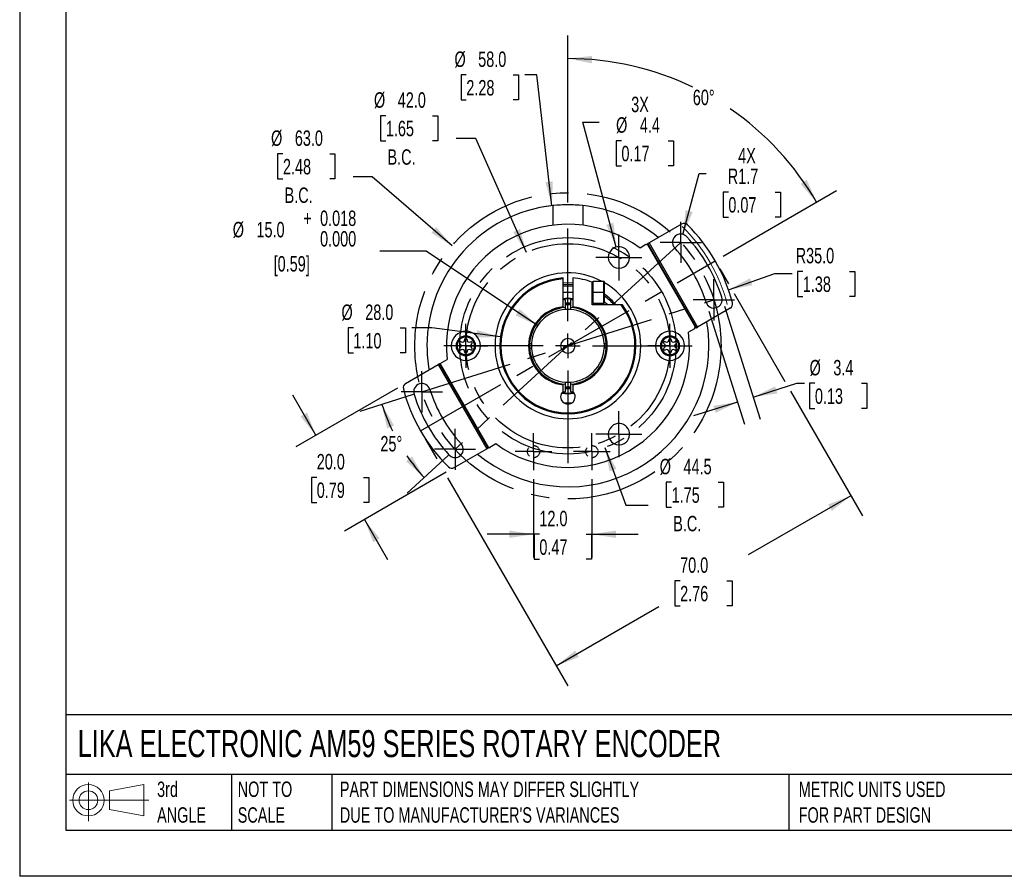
# Model space of a CAD drawing. Header units: millimetres. Extents: x 0 to 419, y 0 to 324.
# Tile 1 of 10: x 0 to 203, y 0 to 176. Entities that reach past the tile are written whole.
import ezdxf

# ---------------------------------------------------------------- set-up
doc = ezdxf.new("R2010")
doc.units = ezdxf.units.MM
doc.header["$LTSCALE"] = 1.5
doc.linetypes.add('CENTERX2', pattern=[20.32, 12.7, -2.54, 2.54, -2.54])
doc.linetypes.add('HIDDEN', pattern=[1.905, 1.27, -0.635])
for name, color, linetype in [('CENTER', 40, 'CENTERX2'), ('HIDDEN', 102, 'HIDDEN'), ('SLD-DEFPOINTS', 7, 'Continuous')]:
    doc.layers.add(name, color=color, linetype=linetype)
doc.layers.add('DIMENSIONS', color=140, linetype='Continuous', lineweight=25)
doc.layers.add('TEXT', color=140, linetype='Continuous', lineweight=25)
doc.styles.add('SLDTEXTSTYLE0', font='TXT', dxfattribs={"width": 0.7})
doc.dimstyles.new('SLDDIMSTYLE0', dxfattribs={"dimtxt": 3.237012, "dimasz": 4.953, "dimexe": 0, "dimexo": 0.0625, "dimgap": 0.809253, "dimtad": 0, "dimtih": 1, "dimtoh": 1, "dimdec": 4, "dimlfac": 1.5, "dimzin": 12, "dimdsep": 46, "dimtxsty": 'SLDTEXTSTYLE0', "dimsah": 1, "dimcen": 0.09, "dimadec": 0, "dimazin": 3, "dimtfac": 1, "dimtdec": 0, "dimtofl": 0, "dimtmove": 0, "dimatfit": 3, "dimfxl": 0, "dimfrac": 2, "dimtolj": 1, "dimtzin": 12, "dimarcsym": 0})
doc.dimstyles.new('SLDDIMSTYLE1', dxfattribs={"dimtxt": 3.237012, "dimasz": 4.953, "dimexe": 0, "dimexo": 0.0625, "dimgap": 0.809253, "dimtad": 0, "dimtih": 1, "dimtoh": 1, "dimdec": 1, "dimrnd": 1e-09, "dimzin": 12, "dimdsep": 46, "dimtxsty": 'SLDTEXTSTYLE0', "dimsah": 1, "dimcen": 0, "dimadec": 0, "dimazin": 3, "dimtfac": 1, "dimtdec": 1, "dimtofl": 0, "dimtmove": 0, "dimatfit": 3, "dimfxl": 0, "dimfrac": 2, "dimtolj": 1, "dimtzin": 12, "dimarcsym": 0})
doc.dimstyles.new('SLDDIMSTYLE10', dxfattribs={"dimtxt": 3.237012, "dimasz": 4.953, "dimexe": 0, "dimexo": 0.0625, "dimgap": 0.809253, "dimtad": 0, "dimtih": 1, "dimtoh": 1, "dimdec": 1, "dimrnd": 1e-09, "dimzin": 12, "dimdsep": 46, "dimtxsty": 'SLDTEXTSTYLE0', "dimsah": 1, "dimcen": 0, "dimadec": 0, "dimazin": 3, "dimtfac": 1, "dimtdec": 1, "dimtofl": 0, "dimtmove": 0, "dimatfit": 3, "dimfxl": 0, "dimfrac": 2, "dimtolj": 1, "dimtzin": 12, "dimarcsym": 0})
doc.dimstyles.new('SLDDIMSTYLE2', dxfattribs={"dimtxt": 3.237012, "dimasz": 4.953, "dimexe": 0, "dimexo": 0.0625, "dimgap": 0.809253, "dimtad": 0, "dimtih": 1, "dimtoh": 1, "dimdec": 1, "dimrnd": 1e-09, "dimzin": 4, "dimdsep": 46, "dimtxsty": 'SLDTEXTSTYLE0', "dimsah": 1, "dimcen": 0.09, "dimadec": 0, "dimazin": 1, "dimtfac": 1, "dimtdec": 1, "dimtofl": 0, "dimtmove": 0, "dimatfit": 3, "dimfxl": 0, "dimfrac": 2, "dimtolj": 1, "dimtzin": 12, "dimarcsym": 0})
doc.dimstyles.new('SLDDIMSTYLE3', dxfattribs={"dimtxt": 3.237012, "dimasz": 4.953, "dimexe": 0, "dimexo": 0.0625, "dimgap": 0.809253, "dimtad": 0, "dimtih": 1, "dimtoh": 1, "dimdec": 4, "dimlfac": 1.5, "dimzin": 12, "dimdsep": 46, "dimtxsty": 'SLDTEXTSTYLE0', "dimsah": 1, "dimcen": 0.09, "dimadec": 0, "dimazin": 3, "dimtfac": 1, "dimtdec": 0, "dimtofl": 0, "dimtmove": 0, "dimatfit": 3, "dimfxl": 0, "dimfrac": 2, "dimtolj": 1, "dimtzin": 12, "dimarcsym": 0})
doc.dimstyles.new('SLDDIMSTYLE4', dxfattribs={"dimtxt": 3.237012, "dimasz": 4.953, "dimexe": 0, "dimexo": 0.0625, "dimgap": 0.809253, "dimtad": 0, "dimtih": 1, "dimtoh": 1, "dimdec": 1, "dimrnd": 1e-09, "dimzin": 4, "dimdsep": 46, "dimtxsty": 'SLDTEXTSTYLE0', "dimsah": 1, "dimcen": 0, "dimadec": 0, "dimazin": 1, "dimtfac": 1, "dimtdec": 1, "dimtofl": 0, "dimtmove": 0, "dimatfit": 3, "dimfxl": 0, "dimfrac": 2, "dimtolj": 1, "dimtzin": 12, "dimarcsym": 0})
doc.dimstyles.new('SLDDIMSTYLE5', dxfattribs={"dimtxt": 3.237012, "dimasz": 4.953, "dimexe": 0, "dimexo": 0.0625, "dimgap": 0.809253, "dimtad": 0, "dimtih": 1, "dimtoh": 1, "dimdec": 1, "dimrnd": 1e-09, "dimzin": 4, "dimdsep": 46, "dimtxsty": 'SLDTEXTSTYLE0', "dimsah": 1, "dimcen": 0.09, "dimadec": 0, "dimazin": 1, "dimtfac": 1, "dimtdec": 1, "dimtmove": 0, "dimatfit": 0, "dimfxl": 0, "dimfrac": 2, "dimtolj": 1, "dimtzin": 12, "dimarcsym": 0})
doc.dimstyles.new('SLDDIMSTYLE6', dxfattribs={"dimtxt": 3.237012, "dimasz": 4.953, "dimexe": 0, "dimexo": 0.0625, "dimgap": 0.809253, "dimtad": 0, "dimtih": 1, "dimtoh": 1, "dimdec": 1, "dimrnd": 1e-09, "dimzin": 12, "dimdsep": 46, "dimtxsty": 'SLDTEXTSTYLE0', "dimsah": 1, "dimcen": 0.09, "dimadec": 0, "dimazin": 3, "dimtfac": 1, "dimtdec": 1, "dimtmove": 0, "dimatfit": 0, "dimfxl": 0, "dimfrac": 2, "dimtolj": 1, "dimtzin": 12, "dimarcsym": 0})
doc.dimstyles.new('SLDDIMSTYLE7', dxfattribs={"dimtxt": 3.237012, "dimasz": 4.953, "dimexe": 0, "dimexo": 0.0625, "dimgap": 0.809253, "dimtad": 0, "dimtih": 1, "dimtoh": 1, "dimdec": 1, "dimrnd": 1e-09, "dimzin": 4, "dimdsep": 46, "dimtxsty": 'SLDTEXTSTYLE0', "dimsah": 1, "dimcen": 0, "dimadec": 0, "dimazin": 1, "dimtfac": 1, "dimtdec": 1, "dimtofl": 0, "dimtmove": 0, "dimatfit": 3, "dimfxl": 0, "dimfrac": 2, "dimtolj": 1, "dimtzin": 12, "dimarcsym": 0})
doc.dimstyles.new('SLDDIMSTYLE8', dxfattribs={"dimtxt": 3.237012, "dimasz": 4.953, "dimexe": 0, "dimexo": 0.0625, "dimgap": 0.809253, "dimtad": 0, "dimtih": 1, "dimtoh": 1, "dimdec": 1, "dimrnd": 1e-09, "dimzin": 4, "dimdsep": 46, "dimtxsty": 'SLDTEXTSTYLE0', "dimsah": 1, "dimcen": 0, "dimadec": 0, "dimazin": 1, "dimtol": 1, "dimtp": 0.018, "dimtfac": 1, "dimtdec": 3, "dimtofl": 0, "dimtmove": 0, "dimatfit": 3, "dimfxl": 0, "dimfrac": 2, "dimtolj": 1, "dimtzin": 0, "dimarcsym": 0})
doc.dimstyles.new('SLDDIMSTYLE9', dxfattribs={"dimtxt": 3.237012, "dimasz": 4.953, "dimexe": 0, "dimexo": 0.0625, "dimgap": 0.809253, "dimtad": 0, "dimtih": 1, "dimtoh": 1, "dimdec": 1, "dimrnd": 1e-09, "dimzin": 4, "dimdsep": 46, "dimtxsty": 'SLDTEXTSTYLE0', "dimsah": 1, "dimcen": 0, "dimadec": 0, "dimazin": 1, "dimtfac": 1, "dimtdec": 1, "dimtofl": 0, "dimtmove": 0, "dimatfit": 3, "dimfxl": 0, "dimfrac": 2, "dimtolj": 1, "dimtzin": 12, "dimarcsym": 0})

# ---------------------------------------------------------------- blocks, each defined once
blk = doc.blocks.new('Block11')
at = {"color": 7, "linetype": 'Continuous', "lineweight": 18}
for p, q in [((3.88, 7.97), (3.88, 0)), ((8.22, 6.25), (15.26, 7.55)), ((8.22, 2.39), (8.22, 6.25)), ((15.26, 7.55), (15.26, 1.1)), ((0, 4.32), (16.31, 4.32)), ((8.22, 2.39), (15.26, 1.1))]:
    blk.add_line(p, q, dxfattribs=at)
for radius in [3.23, 1.93]:
    blk.add_circle((3.88, 4.32), radius, dxfattribs=at)
blk = doc.blocks.new('Block12')
at = {"layer": 'SLD-DEFPOINTS'}
blk.add_blockref('Block11', (0, 0), dxfattribs=at)
blk = doc.blocks.new('_D')
at = {"layer": 'DIMENSIONS'}
for p, q in [((80.94, 99.07), (70, 95.62)), ((88.17, 86.55), (79.71, 78.79))]:
    blk.add_line(p, q, dxfattribs=at)
for start, end in [(197.5, 205.8415), (214.341, 222.5)]:
    blk.add_arc((112.8, 109.11), 40.12, start, end, dxfattribs=at)
for points in [[(74.54, 97.05), (75.6, 92.15), (77.03, 92.7)], [(83.22, 82.01), (80.7, 86.34), (79.51, 85.38)]]:
    blk.add_solid(points, dxfattribs=at)
at = {"layer": 'DIMENSIONS', "insert": (74.22, 90.57), "char_height": 3.175, "attachment_point": 1, "style": 'SLDTEXTSTYLE0'}
blk.add_mtext('25°', dxfattribs=at)
blk = doc.blocks.new('_D_1')
at = {"layer": 'DIMENSIONS'}
for p, q in [((120.4, 88.2), (124.7, 76.36)), ((134.14, 81.06), (133.05, 81.06)), ((133.05, 81.06), (133.05, 75.91)), ((143.75, 81.06), (144.84, 81.06)), ((144.84, 81.06), (144.84, 75.91)), ((124.7, 76.36), (129.31, 76.36)), ((133.05, 75.91), (134.14, 75.91)), ((144.84, 75.91), (143.75, 75.91))]:
    blk.add_line(p, q, dxfattribs=at)
blk.add_solid([(120.4, 88.2), (121.37, 83.28), (122.8, 83.8)], dxfattribs=at)
at = {"layer": 'DIMENSIONS', "char_height": 3.175, "attachment_point": 1, "style": 'SLDTEXTSTYLE0'}
for s, insert in [('%%c', (131.69, 85.87)), ('44.5', (136.58, 85.87)), ('1.75', (134.14, 80)), ('B.C.', (134.47, 74.14))]:
    blk.add_mtext(s, dxfattribs=dict(at, insert=insert))
blk = doc.blocks.new('_D_2')
at = {"layer": 'DIMENSIONS'}
for p, q in [((144.07, 124.96), (145.86, 121.85)), ((147.01, 119.87), (157.45, 101.79)), ((158.59, 99.81), (173.4, 74.16)), ((83.44, 89.96), (85.8, 85.88)), ((88.06, 81.96), (112.77, 39.16)), ((171.01, 78.29), (149.9, 66.1)), ((135.89, 60.79), (134.81, 60.79)), ((134.81, 60.79), (134.81, 55.64)), ((145.51, 60.79), (146.6, 60.79)), ((146.6, 60.79), (146.6, 55.64)), ((110.39, 43.29), (131.51, 55.48)), ((134.81, 55.64), (135.89, 55.64)), ((146.6, 55.64), (145.51, 55.64))]:
    blk.add_line(p, q, dxfattribs=at)
for points in [[(171.01, 78.29), (166.34, 76.47), (167.11, 75.15)], [(110.39, 43.29), (115.06, 45.1), (114.3, 46.42)]]:
    blk.add_solid(points, dxfattribs=at)
at = {"layer": 'DIMENSIONS', "char_height": 3.175, "attachment_point": 1, "style": 'SLDTEXTSTYLE0'}
for s, insert in [('70.0', (135.89, 65.6)), ('2.76', (135.89, 59.74))]:
    blk.add_mtext(s, dxfattribs=dict(at, insert=insert))
blk = doc.blocks.new('_D_3')
at = {"layer": 'DIMENSIONS'}
for p, q in [((112.8, 138.56), (112.8, 172.95)), ((144.76, 127.57), (168.09, 141.03))]:
    blk.add_line(p, q, dxfattribs=at)
for start, end in [(64.214, 90), (30, 55.5984)]:
    blk.add_arc((112.8, 109.11), 59.08, start, end, dxfattribs=at)
for points in [[(112.8, 168.19), (117.72, 167.22), (117.78, 168.74)], [(163.96, 138.65), (161.95, 143.24), (160.67, 142.43)]]:
    blk.add_solid(points, dxfattribs=at)
at = {"layer": 'DIMENSIONS', "insert": (138.5, 161.8), "char_height": 3.175, "attachment_point": 1, "style": 'SLDTEXTSTYLE0'}
blk.add_mtext('60°', dxfattribs=at)
blk = doc.blocks.new('_D_4')
at = {"layer": 'DIMENSIONS'}
for p, q in [((54.17, 148.6), (53.08, 148.6)), ((53.08, 148.6), (53.08, 143.46)), ((63.79, 148.6), (64.87, 148.6)), ((64.87, 148.6), (64.87, 143.46)), ((72.53, 143.9), (68.61, 143.9)), ((88.96, 129.7), (72.53, 143.9)), ((53.08, 143.46), (54.17, 143.46)), ((64.87, 143.46), (63.79, 143.46))]:
    blk.add_line(p, q, dxfattribs=at)
blk.add_solid([(88.96, 129.7), (85.71, 133.52), (84.72, 132.36)], dxfattribs=at)
at = {"layer": 'DIMENSIONS', "char_height": 3.175, "attachment_point": 1, "style": 'SLDTEXTSTYLE0'}
for s, insert in [('%%c', (51.72, 153.42)), ('63.0', (56.61, 153.42)), ('2.48', (54.17, 147.55)), ('B.C.', (54.51, 141.68))]:
    blk.add_mtext(s, dxfattribs=dict(at, insert=insert))
blk = doc.blocks.new('_D_5')
at = {"layer": 'DIMENSIONS'}
for p, q in [((75.34, 156.45), (74.26, 156.45)), ((74.26, 156.45), (74.26, 151.3)), ((84.96, 156.45), (86.05, 156.45)), ((86.05, 156.45), (86.05, 151.3)), ((74.26, 151.3), (75.34, 151.3)), ((86.05, 151.3), (84.96, 151.3)), ((93.83, 151.75), (89.79, 151.75)), ((104.26, 128.3), (93.83, 151.75))]:
    blk.add_line(p, q, dxfattribs=at)
blk.add_solid([(104.26, 128.3), (102.95, 133.13), (101.55, 132.51)], dxfattribs=at)
at = {"layer": 'DIMENSIONS', "char_height": 3.175, "attachment_point": 1, "style": 'SLDTEXTSTYLE0'}
for s, insert in [('%%c', (72.9, 161.26)), ('42.0', (77.79, 161.26)), ('1.65', (75.34, 155.4)), ('B.C.', (75.68, 149.53))]:
    blk.add_mtext(s, dxfattribs=dict(at, insert=insert))
blk = doc.blocks.new('_D_6')
at = {"layer": 'DIMENSIONS'}
for p, q in [((77.76, 100.43), (56.81, 88.33)), ((60.93, 90.71), (56.17, 98.96)), ((87.76, 83.11), (66.81, 71.01)), ((61.12, 82.05), (60.04, 82.05)), ((60.04, 82.05), (60.04, 76.91)), ((70.74, 82.05), (71.83, 82.05)), ((71.83, 82.05), (71.83, 76.91)), ((60.04, 76.91), (61.12, 76.91)), ((71.83, 76.91), (70.74, 76.91)), ((70.93, 73.39), (75.69, 65.14))]:
    blk.add_line(p, q, dxfattribs=at)
for points in [[(60.93, 90.71), (59.12, 95.38), (57.8, 94.62)], [(70.93, 73.39), (72.75, 68.72), (74.07, 69.48)]]:
    blk.add_solid(points, dxfattribs=at)
at = {"layer": 'DIMENSIONS', "char_height": 3.175, "attachment_point": 1, "style": 'SLDTEXTSTYLE0'}
for s, insert in [('20.0', (61.12, 86.87)), ('0.79', (61.12, 81))]:
    blk.add_mtext(s, dxfattribs=dict(at, insert=insert))
blk = doc.blocks.new('_D_7')
at = {"layer": 'DIMENSIONS'}
for p, q in [((141.8, 116.26), (149.13, 93)), ((145.04, 117.28), (152.37, 94.02)), ((150.94, 98.57), (159.92, 101.4)), ((159.92, 101.4), (161.45, 101.4)), ((163.62, 101.4), (162.54, 101.4)), ((162.54, 101.4), (162.54, 96.25)), ((173.24, 101.4), (174.33, 101.4)), ((174.33, 101.4), (174.33, 96.25)), ((147.7, 97.54), (138.61, 94.68)), ((162.54, 96.25), (163.62, 96.25)), ((174.33, 96.25), (173.24, 96.25))]:
    blk.add_line(p, q, dxfattribs=at)
for points in [[(150.94, 98.57), (155.89, 99.33), (155.43, 100.78)], [(147.7, 97.54), (142.74, 96.78), (143.2, 95.33)]]:
    blk.add_solid(points, dxfattribs=at)
at = {"layer": 'DIMENSIONS', "char_height": 3.175, "attachment_point": 1, "style": 'SLDTEXTSTYLE0'}
for s, insert in [('%%c', (162.53, 106.21)), ('3.4', (167.41, 106.21)), ('0.13', (163.62, 100.35))]:
    blk.add_mtext(s, dxfattribs=dict(at, insert=insert))
blk = doc.blocks.new('_D_8')
at = {"layer": 'DIMENSIONS'}
for p, q in [((91.9, 164.83), (90.81, 164.83)), ((90.81, 164.83), (90.81, 159.69)), ((101.52, 164.83), (102.61, 164.83)), ((102.61, 164.83), (102.61, 159.69)), ((106.43, 164.83), (103.96, 164.83)), ((109.5, 137.93), (106.43, 164.83)), ((90.81, 159.69), (91.9, 159.69)), ((102.61, 159.69), (101.52, 159.69))]:
    blk.add_line(p, q, dxfattribs=at)
blk.add_arc((112.8, 109.11), 29, 87.7212, 105.8547, dxfattribs=at)
blk.add_solid([(109.5, 137.93), (109.7, 142.93), (108.18, 142.76)], dxfattribs=at)
at = {"layer": 'DIMENSIONS', "char_height": 3.175, "attachment_point": 1, "style": 'SLDTEXTSTYLE0'}
for s, insert in [('%%c', (89.46, 169.65)), ('58.0', (94.34, 169.65)), ('2.28', (91.9, 163.78))]:
    blk.add_mtext(s, dxfattribs=dict(at, insert=insert))
blk = doc.blocks.new('_D_9')
at = {"layer": 'DIMENSIONS'}
for p, q in [((122.73, 129.42), (115.85, 155.09)), ((115.85, 155.09), (119.25, 155.09)), ((123.81, 151.3), (122.72, 151.3)), ((122.72, 151.3), (122.72, 146.16)), ((133.42, 151.3), (134.51, 151.3)), ((134.51, 151.3), (134.51, 146.16)), ((122.72, 146.16), (123.81, 146.16)), ((134.51, 146.16), (133.42, 146.16))]:
    blk.add_line(p, q, dxfattribs=at)
blk.add_solid([(122.73, 129.42), (122.19, 134.41), (120.71, 134.01)], dxfattribs=at)
at = {"layer": 'DIMENSIONS', "char_height": 3.175, "attachment_point": 1, "style": 'SLDTEXTSTYLE0'}
for s, insert in [('3X', (125.82, 160.35)), ('%%c', (122.71, 156.12)), ('4.4', (127.6, 156.12)), ('0.17', (123.81, 150.25))]:
    blk.add_mtext(s, dxfattribs=dict(at, insert=insert))
blk = doc.blocks.new('_D_10')
at = {"layer": 'DIMENSIONS'}
for p, q in [((105.73, 81.66), (105.73, 65.6)), ((117.74, 81.66), (117.74, 65.6)), ((105.73, 70.36), (96.21, 70.36)), ((106.93, 70.36), (105.84, 70.36)), ((105.84, 70.36), (105.84, 65.21)), ((116.54, 70.36), (117.63, 70.36)), ((117.63, 70.36), (117.63, 65.21)), ((117.74, 70.36), (127.26, 70.36)), ((105.84, 65.21), (106.93, 65.21)), ((117.63, 65.21), (116.54, 65.21))]:
    blk.add_line(p, q, dxfattribs=at)
for points in [[(105.73, 70.36), (100.78, 71.12), (100.78, 69.6)], [(117.74, 70.36), (122.69, 69.6), (122.69, 71.12)]]:
    blk.add_solid(points, dxfattribs=at)
at = {"layer": 'DIMENSIONS', "char_height": 3.175, "attachment_point": 1, "style": 'SLDTEXTSTYLE0'}
for s, insert in [('12.0', (106.93, 75.18)), ('0.47', (106.93, 69.31))]:
    blk.add_mtext(s, dxfattribs=dict(at, insert=insert))
blk = doc.blocks.new('_D_11')
at = {"layer": 'DIMENSIONS'}
for p, q in [((68.66, 112.8), (67.57, 112.8)), ((67.57, 112.8), (67.57, 107.65)), ((78.28, 112.8), (79.36, 112.8)), ((79.36, 112.8), (79.36, 107.65)), ((84.77, 112.8), (80.72, 112.8)), ((98.92, 110.94), (84.77, 112.8)), ((67.57, 107.65), (68.66, 107.65)), ((79.36, 107.65), (78.28, 107.65))]:
    blk.add_line(p, q, dxfattribs=at)
blk.add_arc((112.8, 109.11), 14, 153.7281, 172.2513, dxfattribs=at)
blk.add_solid([(98.92, 110.94), (94.11, 112.34), (93.91, 110.83)], dxfattribs=at)
at = {"layer": 'DIMENSIONS', "char_height": 3.175, "attachment_point": 1, "style": 'SLDTEXTSTYLE0'}
for s, insert in [('%%c', (66.21, 117.61)), ('28.0', (71.1, 117.61)), ('1.10', (68.66, 111.74))]:
    blk.add_mtext(s, dxfattribs=dict(at, insert=insert))
blk = doc.blocks.new('_D_12')
at = {"layer": 'DIMENSIONS'}
for p, q in [((83.64, 128.61), (74.12, 128.61)), ((106.57, 113.28), (83.64, 128.61))]:
    blk.add_line(p, q, dxfattribs=at)
blk.add_solid([(106.57, 113.28), (102.87, 116.67), (102.03, 115.4)], dxfattribs=at)
at = {"layer": 'DIMENSIONS', "attachment_point": 1, "style": 'SLDTEXTSTYLE0'}
for s, insert, char_height in [('+', (58.34, 136.94), 3.17), ('0.018', (61.81, 136.94), 3.175), ('%%c', (43.84, 134.6), 3.175), ('15.0', (48.72, 134.6), 3.175), ('0.000', (61.81, 132.71), 3.175), ('[0.59]', (52.25, 127.57), 3.175)]:
    blk.add_mtext(s, dxfattribs=dict(at, insert=insert, char_height=char_height))
blk = doc.blocks.new('_D_13')
at = {"layer": 'DIMENSIONS'}
for p, q in [((145.84, 120.65), (155.36, 123.98)), ((155.36, 123.98), (158.96, 123.98)), ((161.13, 124.43), (160.05, 124.43)), ((160.05, 124.43), (160.05, 119.29)), ((170.75, 124.43), (171.84, 124.43)), ((171.84, 124.43), (171.84, 119.29)), ((160.05, 119.29), (161.13, 119.29)), ((171.84, 119.29), (170.75, 119.29))]:
    blk.add_line(p, q, dxfattribs=at)
blk.add_solid([(145.84, 120.65), (150.77, 121.57), (150.27, 123.01)], dxfattribs=at)
at = {"layer": 'DIMENSIONS', "char_height": 3.175, "attachment_point": 1, "style": 'SLDTEXTSTYLE0'}
for s, insert in [('R35.0', (159.66, 129.25)), ('1.38', (161.13, 123.38))]:
    blk.add_mtext(s, dxfattribs=dict(at, insert=insert))
blk = doc.blocks.new('_D_14')
at = {"layer": 'DIMENSIONS'}
for p, q in [((136.47, 132.04), (139.81, 144.53)), ((139.81, 144.53), (141.26, 144.53)), ((145.81, 140.74), (144.72, 140.74)), ((144.72, 140.74), (144.72, 135.6)), ((155.43, 140.74), (156.52, 140.74)), ((156.52, 140.74), (156.52, 135.6)), ((144.72, 135.6), (145.81, 135.6)), ((156.52, 135.6), (155.43, 135.6))]:
    blk.add_line(p, q, dxfattribs=at)
blk.add_solid([(136.47, 132.04), (138.48, 136.62), (137.01, 137.02)], dxfattribs=at)
at = {"layer": 'DIMENSIONS', "char_height": 3.175, "attachment_point": 1, "style": 'SLDTEXTSTYLE0'}
for s, insert in [('4X', (147.83, 149.79)), ('R1.7', (145.69, 145.56)), ('0.07', (145.81, 139.69))]:
    blk.add_mtext(s, dxfattribs=dict(at, insert=insert))
blk = doc.blocks.new('SW_CENTERMARKSYMBOL_0')
at = {"layer": 'CENTER', "color": 0}
for p, q in [((0, 5.08), (0, 27.54)), ((0, 0), (0, 2.54)), ((-5.08, 0), (-27.54, 0)), ((0, 0), (-2.54, 0)), ((0, 0), (0, -2.54)), ((0, 0), (2.54, 0)), ((5.08, 0), (27.54, 0)), ((0, -5.08), (0, -27.54))]:
    blk.add_line(p, q, dxfattribs=at)
blk = doc.blocks.new('SW_CENTERMARKSYMBOL_1')
at = {"layer": 'CENTER', "color": 0}
for p, q in [((0, 2.54), (0, 4.74)), ((0, 0), (0, 2.54)), ((-2.54, 0), (-4.74, 0)), ((0, 0), (-2.54, 0)), ((0, 0), (0, -2.54)), ((0, 0), (2.54, 0)), ((2.54, 0), (4.74, 0)), ((0, -2.54), (0, -4.74))]:
    blk.add_line(p, q, dxfattribs=at)
blk = doc.blocks.new('SW_CENTERMARKSYMBOL_2')
at = {"layer": 'CENTER', "color": 0}
for p, q in [((0, 2.54), (0, 4.74)), ((0, 0), (0, 2.54)), ((-2.54, 0), (-4.74, 0)), ((0, 0), (-2.54, 0)), ((0, 0), (0, -2.54)), ((0, 0), (2.54, 0)), ((2.54, 0), (4.74, 0)), ((0, -2.54), (0, -4.74))]:
    blk.add_line(p, q, dxfattribs=at)
blk = doc.blocks.new('SW_CENTERMARKSYMBOL_3')
at = {"layer": 'CENTER', "color": 0}
for p, q in [((0, 2.54), (0, 3.79)), ((0, 0), (0, 2.54)), ((-2.54, 0), (-3.79, 0)), ((0, 0), (-2.54, 0)), ((0, 0), (0, -2.54)), ((0, 0), (2.54, 0)), ((2.54, 0), (3.79, 0)), ((0, -2.54), (0, -3.79))]:
    blk.add_line(p, q, dxfattribs=at)
blk = doc.blocks.new('SW_CENTERMARKSYMBOL_4')
at = {"layer": 'CENTER', "color": 0}
for p, q in [((0, 2.54), (0, 3.79)), ((0, 0), (0, 2.54)), ((-2.54, 0), (-3.79, 0)), ((0, 0), (-2.54, 0)), ((0, 0), (0, -2.54)), ((0, 0), (2.54, 0)), ((2.54, 0), (3.79, 0)), ((0, -2.54), (0, -3.79))]:
    blk.add_line(p, q, dxfattribs=at)
blk = doc.blocks.new('SW_CENTERMARKSYMBOL_5')
at = {"layer": 'CENTER', "color": 0}
for p, q in [((0, 2.54), (0, 4.54)), ((0, 0), (0, 2.54)), ((-2.54, 0), (-4.54, 0)), ((0, 0), (-2.54, 0)), ((0, 0), (0, -2.54)), ((0, 0), (2.54, 0)), ((2.54, 0), (4.54, 0)), ((0, -2.54), (0, -4.54))]:
    blk.add_line(p, q, dxfattribs=at)
blk = doc.blocks.new('SW_CENTERMARKSYMBOL_6')
at = {"layer": 'CENTER', "color": 0}
for p, q in [((0, 2.54), (0, 4.54)), ((0, 0), (0, 2.54)), ((-2.54, 0), (-4.54, 0)), ((0, 0), (-2.54, 0)), ((0, 0), (0, -2.54)), ((0, 0), (2.54, 0)), ((2.54, 0), (4.54, 0)), ((0, -2.54), (0, -4.54))]:
    blk.add_line(p, q, dxfattribs=at)
blk = doc.blocks.new('SW_CENTERMARKSYMBOL_7')
at = {"layer": 'CENTER', "color": 0}
for p, q in [((0, 2.54), (0, 4.24)), ((0, 0), (0, 2.54)), ((-2.54, 0), (-4.24, 0)), ((0, 0), (-2.54, 0)), ((0, 0), (0, -2.54)), ((0, 0), (2.54, 0)), ((2.54, 0), (4.24, 0)), ((0, -2.54), (0, -4.24))]:
    blk.add_line(p, q, dxfattribs=at)
blk = doc.blocks.new('SW_CENTERMARKSYMBOL_8')
at = {"layer": 'CENTER', "color": 0}
for p, q in [((0, 2.54), (0, 4.24)), ((0, 0), (0, 2.54)), ((-2.54, 0), (-4.24, 0)), ((0, 0), (-2.54, 0)), ((0, 0), (0, -2.54)), ((0, 0), (2.54, 0)), ((2.54, 0), (4.24, 0)), ((0, -2.54), (0, -4.24))]:
    blk.add_line(p, q, dxfattribs=at)
blk = doc.blocks.new('SW_CENTERMARKSYMBOL_9')
at = {"layer": 'CENTER', "color": 0}
for p, q in [((0, 2.54), (0, 4.24)), ((0, 0), (0, 2.54)), ((-2.54, 0), (-4.24, 0)), ((0, 0), (-2.54, 0)), ((0, 0), (0, -2.54)), ((0, 0), (2.54, 0)), ((2.54, 0), (4.24, 0)), ((0, -2.54), (0, -4.24))]:
    blk.add_line(p, q, dxfattribs=at)
blk = doc.blocks.new('SW_CENTERMARKSYMBOL_10')
at = {"layer": 'CENTER', "color": 0}
for p, q in [((0, 2.54), (0, 4.24)), ((0, 0), (0, 2.54)), ((-2.54, 0), (-4.24, 0)), ((0, 0), (-2.54, 0)), ((0, 0), (0, -2.54)), ((0, 0), (2.54, 0)), ((2.54, 0), (4.24, 0)), ((0, -2.54), (0, -4.24))]:
    blk.add_line(p, q, dxfattribs=at)

msp = doc.modelspace()

# ---------------------------------------------------------------- linework, layer by layer
at = {"color": 7, "linetype": 'Continuous'}
for p in [(0.003705, 323.854011), (419.103705, 0.004011)]:
    msp.add_line(p, (0.003705, 0.004011), dxfattribs=at)
for p, q in [((109.751882, 133.926375), (109.751882, 137.952288)), ((115.851882, 137.952288), (115.851882, 133.926375)), ((136.196424, 134.166973), (129.495819, 130.298376)), ((128.846299, 129.923376), (127.645017, 129.229815)), ((129.256107, 129.813569), (128.846299, 129.923376)), ((129.106107, 130.073376), (129.236011, 130.148376)), ((129.106107, 130.073376), (129.256107, 129.813569)), ((129.495819, 130.298376), (129.236011, 130.148376)), ((139.236011, 112.827868), (129.236011, 130.148376)), ((129.256107, 129.813569), (138.956107, 113.012676)), ((129.495819, 130.298376), (139.495819, 112.977868)), ((111.801882, 122.877065), (111.801882, 123.077362)), ((111.801882, 117.151117), (111.801882, 122.877065)), ((113.801882, 123.077362), (113.801882, 117.151148)), ((117.801882, 117.513122), (117.801882, 122.189819)), ((120.201882, 122.363122), (118.001882, 122.363122)), ((118.001882, 120.113122), (118.001882, 122.362996)), ((120.201882, 120.113122), (120.201882, 122.362847)), ((120.301882, 117.963381), (120.301882, 122.263122)), ((113.801882, 121.363122), (111.801882, 121.363122)), ((113.801882, 120.113122), (111.801882, 120.113122)), ((118.001882, 117.863248), (118.001882, 120.113122)), ((120.201882, 120.113122), (118.001882, 120.113122)), ((120.201882, 117.863397), (120.201882, 120.113122)), ((111.801882, 118.863122), (113.801882, 118.863122)), ((112.301882, 118.599955), (111.801882, 118.560344)), ((112.301882, 116.997283), (112.301882, 118.599955)), ((113.801882, 118.560344), (113.301882, 118.599955)), ((113.301882, 118.599955), (113.301882, 116.997283)), ((117.946054, 117.513122), (117.801882, 117.599729)), ((123.751208, 117.513122), (117.801882, 117.513122)), ((118.001882, 117.863122), (120.201882, 117.863122)), ((124.002045, 117.513122), (123.751208, 117.513122)), ((112.301882, 116.596437), (112.301882, 116.997283)), ((113.301882, 116.997283), (113.301882, 116.596437)), ((146.196424, 116.846464), (139.495819, 112.977868)), ((91.801882, 112.113122), (91.801882, 111.113122)), ((133.801882, 112.113122), (133.801882, 111.113122)), ((138.846299, 112.602868), (137.645017, 111.909307)), ((138.846299, 112.602868), (138.956107, 113.012676)), ((138.956107, 113.012676), (139.106107, 112.752868)), ((139.236011, 112.827868), (139.106107, 112.752868)), ((139.236011, 112.827868), (139.495819, 112.977868)), ((104.917721, 109.613122), (105.318567, 109.613122)), ((120.285197, 109.613122), (120.686044, 109.613122)), ((90.873211, 109.113122), (90.001882, 109.113122)), ((92.730554, 109.113122), (93.601882, 109.113122)), ((99.002058, 109.113359), (98.801882, 109.113359)), ((105.318567, 108.613122), (104.917721, 108.613122)), ((112.801882, 109.113122), (111.301882, 109.113122)), ((112.801882, 109.113122), (114.301882, 109.113122)), ((120.686044, 108.613122), (120.285197, 108.613122)), ((120.701866, 109.096946), (120.901864, 109.096536)), ((126.602055, 109.113359), (126.801882, 109.113359)), ((132.873211, 109.113122), (132.001882, 109.113122)), ((134.730554, 109.113122), (135.601882, 109.113122)), ((86.367753, 105.398376), (86.107946, 105.248376)), ((86.367753, 105.398376), (86.497657, 105.473376)), ((96.367753, 88.077868), (86.367753, 105.398376)), ((86.497657, 105.473376), (87.958747, 106.316937)), ((96.497657, 88.152868), (86.497657, 105.473376)), ((91.801882, 106.113122), (91.801882, 107.113122)), ((133.801882, 106.113122), (133.801882, 107.113122)), ((79.40734, 101.37978), (86.107946, 105.248376)), ((86.107946, 105.248376), (96.107946, 87.927868)), ((112.301882, 101.228961), (112.301882, 101.629807)), ((113.301882, 101.629807), (113.301882, 101.228961)), ((111.740087, 99.672646), (112.301882, 99.626289)), ((111.801882, 101.075072), (111.80188, 101.276642)), ((111.801882, 99.731156), (111.801882, 101.075072)), ((111.889534, 99.305466), (111.826773, 99.412006)), ((112.301882, 99.626289), (112.301882, 101.228961)), ((113.301882, 101.228961), (113.301882, 99.626289)), ((113.301882, 99.626289), (113.863677, 99.672646)), ((113.71423, 99.305466), (113.776991, 99.412006)), ((113.801882, 101.075073), (113.801882, 101.276658)), ((113.801883, 101.075073), (113.801883, 99.731156)), ((89.40734, 84.059272), (96.107946, 87.927868)), ((96.107946, 87.927868), (96.367753, 88.077868)), ((96.497657, 88.152868), (96.367753, 88.077868)), ((96.497657, 88.152868), (97.958747, 88.996429))]:
    msp.add_line(p, q)
at = {"flags": 128}
for points in [[(111.801882, 122.074604), (112.801882, 122.113122), (113.801882, 122.074604)], [(111.801882, 121.742292), (112.841474, 121.81306), (113.801882, 121.741663)], [(113.301882, 117.870882), (112.772347, 117.913073), (112.301882, 117.872408)], [(112.801882, 117.613122), (112.521775, 117.608506), (112.301882, 117.598404)], [(112.301882, 117.598404), (112.773353, 117.613074), (113.162075, 117.605487)], [(113.301882, 117.598404), (113.021989, 117.610273), (112.801882, 117.613122)], [(121.017873, 117.513122), (120.759941, 117.757878), (120.325059, 118.13888)], [(111.801882, 117.151117), (111.801882, 117.038258), (111.801882, 116.949575)], [(113.801882, 116.949575), (113.801882, 117.06246), (113.801882, 117.151148)], [(91.551882, 110.363122), (91.552273, 110.349141), (91.553135, 110.338122)], [(91.553135, 110.338122), (91.554899, 110.313696), (91.555318, 110.294568)], [(92.050629, 110.338122), (92.051641, 110.352143), (92.051882, 110.363122)], [(133.551882, 110.363122), (133.552273, 110.349141), (133.553135, 110.338122)], [(133.553135, 110.338122), (133.554899, 110.313696), (133.555318, 110.294568)], [(134.050629, 110.338122), (134.051641, 110.352143), (134.051882, 110.363122)], [(91.553135, 107.888122), (91.552123, 107.874102), (91.551882, 107.863122)], [(91.555318, 107.931677), (91.554636, 107.907305), (91.553135, 107.888122)], [(92.051882, 107.863122), (92.051491, 107.877103), (92.050629, 107.888122)], [(120.701866, 109.096946), (120.701879, 109.106005), (120.701882, 109.113122)], [(133.553135, 107.888122), (133.552123, 107.874102), (133.551882, 107.863122)], [(133.555318, 107.931677), (133.554636, 107.907305), (133.553135, 107.888122)], [(134.051882, 107.863122), (134.051491, 107.877103), (134.050629, 107.888122)], [(112.301882, 100.627841), (112.581775, 100.615972), (112.801882, 100.613122)], [(112.301882, 100.355363), (112.831418, 100.313172), (113.301882, 100.353836)], [(113.301882, 100.627841), (112.830411, 100.61317), (112.44169, 100.620757)], [(112.801882, 100.613122), (113.081989, 100.617738), (113.301882, 100.627841)], [(111.92537, 97.39586), (112.801882, 97.363122), (113.678394, 97.39586)]]:
    msp.add_lwpolyline(points, dxfattribs=at)
for centre, radius, start, end in [((112.801882, 109.113122), 29, 96.03710014, 180), ((112.801882, 109.113122), 29, 83.96289986, 96.03710014), ((112.801882, 109.113122), 29, 50.17127135, 83.96289986), ((112.801882, 109.113122), 25, 53.57817848, 186.42182152), ((136.696424, 133.300947), 1, 45.34947702, 120), ((112.801882, 109.113122), 35, 14.65052298, 45.34947702), ((136.026118, 130.394214), 1.7, 120, 222.5), ((136.026118, 130.394214), 1.7, 42.5, 120), ((112.801882, 109.113122), 33.2, 17.5, 42.5), ((123.301882, 127.299656), 2.2, 120, 300), ((123.301882, 127.299656), 2.2, 300, 120), ((112.801882, 109.113122), 29.8, 17.5, 42.5), ((112.801882, 109.113122), 15, 62.04711341, 120), ((112.801882, 109.113122), 15, 120, 300), ((112.801857, 109.113145), 13.999975, 94.09594976, 179.9991267), ((112.802056, 109.113359), 13.799999, 94.15623498, 180), ((112.801882, 109.113122), 14, 69.07516757, 85.90395624), ((118.001877, 122.163002), 0.199994, 89.99840733, 179.99734166), ((120.201888, 122.262853), 0.099994, 0.00819622, 90.00350204), ((112.801882, 109.113122), 15, 300, 59.92802428), ((112.801882, 109.113122), 13, 40.25224211, 54.70500284), ((112.801882, 109.113122), 9.75, 84.11315786, 95.88684214), ((118.001877, 118.063243), 0.199994, 180.00213042, 270.00160468), ((120.201888, 117.963391), 0.099994, 269.99649772, 359.99415036), ((115.529527, 112.066377), 8.691207, 38.80677632, 56.69460647), ((112.802056, 109.113359), 13.799999, 0, 37.49401768), ((112.79874, 109.112483), 14.003142, 0.00358095, 36.86403204), ((142.843966, 118.585355), 1.7, 197.5, 17.5), ((145.696424, 117.71249), 1, 300, 14.65052298), ((112.801832, 109.113094), 8.099982, 97.09130766, 262.90869234), ((112.771635, 109.100145), 7.874988, 101.53910151, 252.28641391), ((112.801882, 109.113122), 7.9, 93.62874056, 176.37125944), ((112.801882, 109.113122), 7.5, 93.82255373, 176.17744627), ((112.801882, 109.113122), 7.5, 86.17744627, 93.82255373), ((112.801882, 109.113122), 7.9, 3.62874056, 86.37125944), ((112.801882, 109.113122), 7.5, 3.82255373, 86.17744627), ((112.801877, 109.11311), 8.100004, 359.88276069, 82.90832559), ((112.816873, 109.12046), 7.885012, 359.94668227, 72.19327796), ((112.801882, 109.113122), 29, 0, 9.82872865), ((91.801882, 109.113122), 3, 90, 180), ((91.801882, 109.113122), 3, 0, 90), ((112.801882, 109.113122), 25, 300, 6.42182152), ((133.801882, 109.113122), 3, 90, 180), ((133.801882, 109.113122), 3, 0, 90), ((91.801882, 109.113122), 2, 90, 270), ((91.801882, 109.113122), 1.8, 0, 180), ((90.71935, 109.738122), 0.25, 54.26082952, 245.73917048), ((90.437666, 109.113122), 0.435544, 360, 65.73917048), ((91.119774, 110.294568), 0.435544, 234.26082952, 360), ((91.801882, 110.363122), 0.25, 0, 180), ((91.801882, 109.113122), 2, 270, 90), ((92.48399, 110.294568), 0.435544, 174.2608136, 305.73917048), ((93.166098, 109.113122), 0.435544, 114.26082952, 180), ((92.884414, 109.738122), 0.25, 0, 125.73917048), ((92.884414, 109.738122), 0.25, 294.26082952, 0), ((112.801882, 109.113122), 7.5, 176.17744627, 180), ((112.801882, 109.113122), 1.5, 0, 180), ((112.801882, 109.113122), 7.5, 0, 3.82255373), ((133.801882, 109.113122), 2, 90, 270), ((133.801882, 109.113122), 1.8, 0, 180), ((132.71935, 109.738122), 0.25, 54.26082952, 245.73917048), ((132.437666, 109.113122), 0.435544, 0, 65.73917048), ((133.119774, 110.294568), 0.435544, 234.26082952, 360), ((133.801882, 110.363122), 0.25, 0, 180), ((133.801882, 109.113122), 2, 270, 90), ((134.48399, 110.294568), 0.435544, 174.2608136, 305.73917048), ((135.166098, 109.113122), 0.435544, 114.26082952, 180), ((134.884414, 109.738122), 0.25, 0, 125.73917048), ((134.884414, 109.738122), 0.25, 294.26082952, 360), ((112.801882, 109.113122), 29, 180, 189.82872865), ((91.801882, 109.113122), 3, 180, 270), ((91.801882, 109.113122), 1.8, 180, 0), ((90.71935, 108.488122), 0.25, 114.26082952, 305.73917048), ((90.437666, 109.113122), 0.435544, 294.26082952, 0), ((91.119774, 107.931677), 0.435544, 0, 125.73917048), ((91.801882, 107.863122), 0.25, 180, 0), ((91.801882, 109.113122), 3, 270, 0), ((92.48399, 107.931677), 0.435544, 54.26082952, 185.73918642), ((93.166098, 109.113122), 0.435544, 180, 245.73917048), ((92.884414, 108.488122), 0.25, 234.26082952, 360), ((92.884414, 108.488122), 0.25, 0, 65.73917048), ((112.801882, 109.113122), 29, 230.17127135, 0), ((112.801882, 109.113359), 14, 180.00096729, 359.99903271), ((112.802056, 109.113359), 13.799999, 180, 0), ((112.801882, 109.113122), 7.9, 183.62874056, 266.37125944), ((112.801882, 109.113122), 7.5, 180, 183.82255373), ((112.801882, 109.113122), 7.5, 183.82255373, 266.17744627), ((112.801882, 109.113122), 1.5, 180, 0), ((112.801882, 109.113122), 7.9, 273.62874056, 356.37125944), ((112.801882, 109.113122), 7.5, 273.82255373, 356.17744627), ((112.801818, 109.113162), 8.100063, 277.09205444, 359.88239386), ((112.893465, 109.0705), 7.808445, 281.19042285, 0.19405229), ((112.801882, 109.113122), 7.5, 356.17744627, 0), ((133.801882, 109.113122), 3, 180, 270), ((133.801882, 109.113122), 1.8, 180, 0), ((132.71935, 108.488122), 0.25, 114.26082952, 305.73917048), ((132.437666, 109.113122), 0.435544, 294.26082952, 0), ((133.119774, 107.931677), 0.435544, 0, 125.73917048), ((133.801882, 107.863122), 0.25, 180, 0), ((133.801882, 109.113122), 3, 270, 0), ((134.48399, 107.931677), 0.435544, 54.26082952, 185.73918642), ((135.166098, 109.113122), 0.435544, 180, 245.73917048), ((134.884414, 108.488122), 0.25, 234.26082952, 360), ((134.884414, 108.488122), 0.25, 0, 65.73917048), ((79.90734, 100.513754), 1, 120, 194.65052298), ((82.759798, 99.640889), 1.7, 17.5, 197.5), ((112.801882, 109.113122), 7.5, 266.17744627, 273.82255373), ((112.801882, 109.113122), 35, 194.65052298, 225.34947702), ((112.801882, 109.113122), 29.8, 197.5, 222.5), ((112.801882, 98.613122), 1.5, 131.8103149, 180), ((112.801882, 109.113122), 9.85, 262.37817759, 277.62182241), ((112.801882, 109.113122), 9.75, 262.63883934, 277.36116066), ((112.801882, 98.613122), 1.5, 0, 48.18966143), ((112.801882, 109.113122), 33.2, 197.5, 222.5), ((112.801882, 98.613122), 1.5, 180, 0), ((123.301882, 90.926589), 2.2, 120, 300), ((123.301882, 90.926589), 2.2, 300, 120), ((89.577646, 87.832031), 1.7, 300, 42.5), ((112.801882, 109.113122), 25, 233.57817848, 300), ((89.577646, 87.832031), 1.7, 222.5, 300), ((88.90734, 84.925297), 1, 225.34947702, 300)]:
    msp.add_arc(centre, radius, start, end)
at = {"color": 179, "linetype": 'Continuous', "lineweight": 18}
msp.add_arc((111.735051, 108.776764), 35, 14.65052298, 45.34947702, dxfattribs=at)
at = {"layer": 'CENTER'}
for p, q in [((136.026118, 130.394214), (89.577646, 87.832031)), ((82.490993, 91.613122), (143.112771, 126.613122)), ((82.759798, 99.640889), (142.843867, 118.585299))]:
    msp.add_line(p, q, dxfattribs=at)
for radius in [31.5, 22.249986, 21]:
    msp.add_circle((112.801882, 109.113122), radius, dxfattribs=at)
at = {"layer": 'HIDDEN'}
for centre in [(105.732886, 87.351627), (117.737217, 87.351627)]:
    msp.add_circle(centre, 1.25, dxfattribs=at)
at = {"layer": 'TEXT'}
for p, q in [((9.525, 314.325), (9.525, 9.525)), ((409.575, 33.189162), (9.525, 33.189162)), ((409.575, 20.955), (9.525, 20.955)), ((43.567097, 20.955), (43.567097, 9.525)), ((64.256078, 20.955), (64.256078, 9.525)), ((158.22631, 20.955), (158.22631, 9.525)), ((9.525, 9.525), (409.575, 9.525))]:
    msp.add_line(p, q, dxfattribs=at)

# ---------------------------------------------------------------- block references
at = {"layer": 'CENTER'}
for name, p in [('SW_CENTERMARKSYMBOL_0', (112.801882, 109.113122)), ('SW_CENTERMARKSYMBOL_10', (136.026118, 130.394214)), ('SW_CENTERMARKSYMBOL_1', (123.301882, 127.299656)), ('SW_CENTERMARKSYMBOL_9', (142.843966, 118.585355)), ('SW_CENTERMARKSYMBOL_5', (91.801882, 109.113122)), ('SW_CENTERMARKSYMBOL_6', (133.801882, 109.113122)), ('SW_CENTERMARKSYMBOL_7', (82.759798, 99.640889)), ('SW_CENTERMARKSYMBOL_2', (123.301882, 90.926589)), ('SW_CENTERMARKSYMBOL_8', (89.577646, 87.832031)), ('SW_CENTERMARKSYMBOL_4', (105.732886, 87.351627)), ('SW_CENTERMARKSYMBOL_3', (117.737217, 87.351627))]:
    msp.add_blockref(name, p, dxfattribs=at)
at = {"layer": 'SLD-DEFPOINTS'}
msp.add_blockref('Block12', (10.256908, 11.330783), dxfattribs=at)

# ---------------------------------------------------------------- texts
at = {"layer": 'TEXT', "linetype": 'CENTERX2', "lineweight": 18, "attachment_point": 1, "style": 'SLDTEXTSTYLE0'}
for s, insert, char_height in [('LIKA ELECTRONIC AM59 SERIES ROTARY ENCODER', (11.948601, 30.069474), 5.55625), ('3rd^JANGLE', (28.275646, 19.494857), 3.175), ('NOT TO^JSCALE', (44.860082, 19.494857), 3.175), ("PART DIMENSIONS MAY DIFFER SLIGHTLY ^JDUE TO MANUFACTURER'S VARIANCES", (65.868802, 19.494857), 3.175), ('METRIC UNITS USED ^JFOR PART DESIGN', (160.280408, 19.494858), 3.175)]:
    msp.add_mtext(s, dxfattribs=dict(at, insert=insert, char_height=char_height))

# ---------------------------------------------------------------- dimensions: what is measured, and where the dimension line sits
at = {"layer": 'DIMENSIONS'}
for base, line1, line2, dimstyle, picture, middle in [((156.149213, 149.252098), ((82.490993, 91.613122), (143.112771, 126.613122)), ((112.801882, 136.653122), (112.801882, 81.573122)), 'SLDDIMSTYLE3', '_D_3', (142.340537, 160.275573)), ((75.517822, 94.298032), ((82.759798, 99.640889), (142.843867, 118.585299)), ((136.026118, 130.394214), (89.577646, 87.832031)), 'SLDDIMSTYLE0', '_D', (78.057226, 89.053287))]:
    dim = msp.add_angular_dim_2l(base=base, line1=line1, line2=line2, dimstyle=dimstyle, dxfattribs=at)
    dim.commit()
    dim.dimension.update_dxf_attribs({"geometry": picture, "text_midpoint": middle, "dimtype": 162})
for p1, p2, picture, middle in [((116.099143, 80.301179), (109.504621, 137.925065), '_D_8', (96.710237, 164.829737)), ((126.682597, 107.289457), (98.921167, 110.936788), '_D_11', (73.466975, 112.795412))]:
    dim = msp.add_diameter_dim_2p(p1=p1, p2=p2, dimstyle='SLDDIMSTYLE7', dxfattribs=at)
    dim.commit()
    dim.dimension.update_dxf_attribs({"geometry": picture, "text_midpoint": middle, "dimtype": 163})
for p1, p2, text, dimstyle, picture, middle in [((121.339241, 89.926838), (104.264523, 128.299406), '<>\\PB.C.', 'SLDDIMSTYLE4', '_D_5', (80.153247, 153.419295)), ((123.871284, 125.174619), (122.73248, 129.424692), '3X\\P<>', 'SLDDIMSTYLE1', '_D_9', (128.614661, 153.419295)), ((136.640488, 88.522569), (88.963277, 129.703675), '<>\\PB.C.', 'SLDDIMSTYLE4', '_D_4', (58.9772, 145.57386)), ((119.037009, 104.945006), (106.566755, 113.281238), '<>\\P[0.59]', 'SLDDIMSTYLE8', '_D_12', (58.9772, 130.27829)), ((105.206883, 130.026704), (120.396881, 88.199541), '<>\\PB.C.', 'SLDDIMSTYLE1', '_D_1', (138.945299, 78.028336))]:
    dim = msp.add_diameter_dim_2p(p1=p1, p2=p2, text=text, dimstyle=dimstyle, dxfattribs=at)
    dim.commit()
    dim.dimension.update_dxf_attribs({"geometry": picture, "text_midpoint": middle, "dimtype": 163})
dim = msp.add_radius_dim(center=(136.026118, 130.394214), mpoint=(136.466111, 132.036288), text='4X\\P<>', dimstyle='SLDDIMSTYLE10', dxfattribs=at)
dim.commit()
dim.dimension.update_dxf_attribs({"geometry": '_D_14', "text_midpoint": (150.621449, 142.857983), "dimtype": 164})
dim = msp.add_radius_dim(center=(112.801882, 109.113122), mpoint=(145.844654, 120.65328), dimstyle='SLDDIMSTYLE9', dxfattribs=at)
dim.commit()
dim.dimension.update_dxf_attribs({"geometry": '_D_13', "text_midpoint": (165.943922, 123.976679), "dimtype": 164})
for base, p1, p2, angle, dimstyle, picture, middle in [((171.013933, 78.286893), (82.490993, 91.613122), (143.112771, 126.613122), 30, 'SLDDIMSTYLE2', '_D_2', (140.703044, 60.786893)), ((70.931641, 73.392322), (79.40734, 101.37978), (89.40734, 84.059272), 300, 'SLDDIMSTYLE5', '_D_6', (65.931641, 82.052576))]:
    dim = msp.add_linear_dim(base=base, p1=p1, p2=p2, angle=angle, dimstyle=dimstyle, dxfattribs=at)
    dim.commit()
    dim.dimension.update_dxf_attribs({"geometry": picture, "text_midpoint": middle, "dimtype": 160})
dim = msp.add_linear_dim(base=(150.938483, 98.566192), p1=(141.222647, 118.074155), p2=(144.465285, 119.096555), angle=17.5, text='%%c<>', dimstyle='SLDDIMSTYLE6', dxfattribs=at)
dim.commit()
dim.dimension.update_dxf_attribs({"geometry": '_D_7', "text_midpoint": (159.91827, 101.397508), "dimtype": 160})
dim = msp.add_linear_dim(base=(117.737217, 70.357895), p1=(105.732886, 83.561627), p2=(117.737217, 83.561627), dimstyle='SLDDIMSTYLE5', dxfattribs=at)
dim.commit()
dim.dimension.update_dxf_attribs({"geometry": '_D_10', "text_midpoint": (111.735051, 70.357895), "dimtype": 160})

doc.saveas('drawing.dxf')
